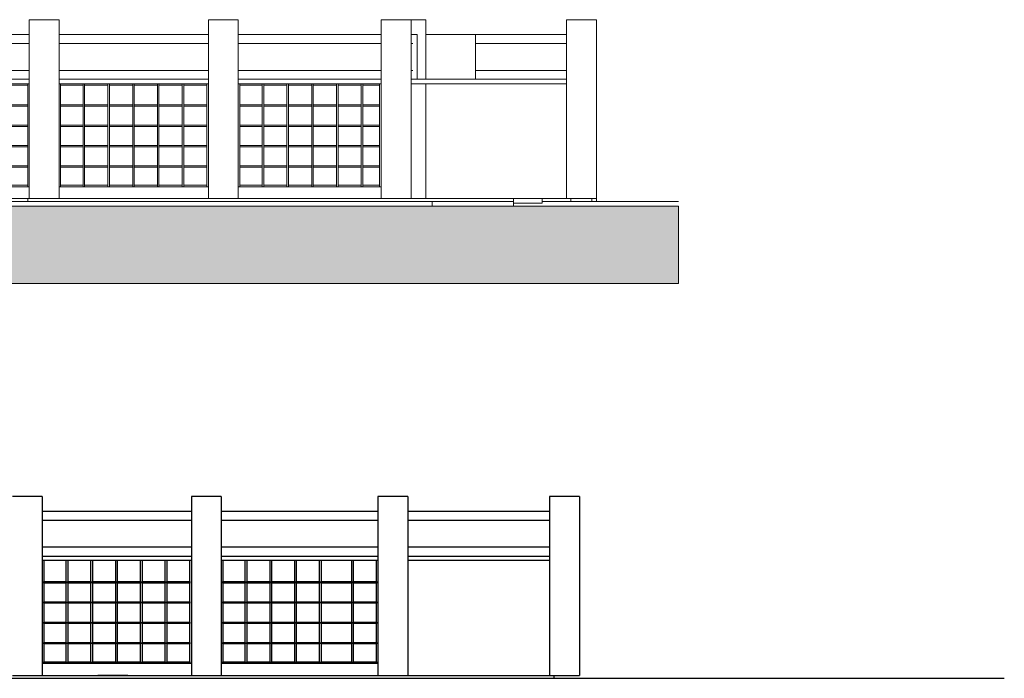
# Model space of a CAD drawing. Extents: x -1871179.9 to -1871093.9, y 2848219.4 to 2848260.8.
# Tile 12 of 12: x -1871126.9 to -1871093.9, y 2848238.7 to 2848260.8. Entities that reach past the tile are written whole.
import ezdxf

# ---------------------------------------------------------------- set-up
doc = ezdxf.new("R2010")
doc.units = 0
doc.header["$MEASUREMENT"] = 0
doc.layers.get('0').update_dxf_attribs({"linetype": 'CONTINUOUS'})
doc.layers.add('6075-BSE-ARQ-FASU$0$K-BSE-ARQ-ALV', color=7, linetype='CONTINUOUS', lineweight=5)
doc.layers.add('6075-BSE-ARQ-FASU$0$K-BSE-ARQ-LAY', color=252, linetype='CONTINUOUS', lineweight=5)

# ---------------------------------------------------------------- blocks, each defined once
blk = doc.blocks.new('6075-BSE-ARQ-FASU')
at = {"layer": '6075-BSE-ARQ-FASU$0$K-BSE-ARQ-LAY'}
h = blk.add_hatch(color=253, dxfattribs=at)
h.dxf.hatch_style = 1
h.paths.add_polyline_path([(-5.953, -0.25), (-5.953, -2.844), (61.208, -2.844), (61.208, -0.25)])
at = {"layer": '6075-BSE-ARQ-FASU$0$K-BSE-ARQ-ALV'}
for p, q in [((39.45, 0), (39.45, 6)), ((40.45, 6), (39.45, 6)), ((40.45, 0), (40.45, 6)), ((45.45, 0), (45.45, 6)), ((46.45, 6), (45.45, 6)), ((46.45, 0), (46.45, 6)), ((51.24, 0), (51.24, 6)), ((52.74, 6), (51.24, 6)), ((52.24, 0), (52.24, 6)), ((52.74, 4), (52.74, 6)), ((57.45, 0), (57.45, 6)), ((58.45, 6), (57.45, 6)), ((58.45, -0.1), (58.45, 6)), ((34.45, 5.5), (39.45, 5.5)), ((40.45, 5.5), (45.45, 5.5)), ((46.45, 5.5), (51.24, 5.5)), ((52.24, 5.5), (52.45, 5.5)), ((52.45, 5.5), (52.45, 4)), ((52.74, 5.5), (57.45, 5.5)), ((54.4, 5.5), (54.4, 4)), ((34.45, 5.2), (39.45, 5.2)), ((40.45, 5.2), (45.45, 5.2)), ((46.45, 5.2), (51.24, 5.2)), ((52.24, 5.2), (52.3, 5.2)), ((54.4, 5.2), (57.45, 5.2)), ((39.45, 4.3), (34.45, 4.3)), ((45.45, 4.3), (40.45, 4.3)), ((51.24, 4.3), (46.45, 4.3)), ((52.3, 4.3), (52.24, 4.3)), ((57.45, 4.3), (54.4, 4.3)), ((52.74, 0), (52.74, 3.85)), ((39.45, 0.4), (34.45, 0.4)), ((45.45, 0.4), (40.45, 0.4)), ((51.24, 0.4), (46.45, 0.4)), ((58.3, -0.1), (58.3, 0))]:
    blk.add_line(p, q, dxfattribs=at)
at = {"layer": '6075-BSE-ARQ-FASU$0$K-BSE-ARQ-LAY'}
for p, q in [((34.45, 4), (39.45, 4)), ((40.45, 4), (45.45, 4)), ((46.45, 4), (51.24, 4)), ((52.24, 4), (57.45, 4)), ((39.45, 3.85), (34.45, 3.85)), ((38.625, 3.8), (39.4, 3.8)), ((39.4, 3.85), (39.4, 0.4)), ((45.45, 3.85), (40.45, 3.85)), ((40.5, 0.4), (40.5, 3.85)), ((40.5, 3.8), (41.255, 3.8)), ((41.255, 3.85), (41.255, 0.4)), ((41.305, 0.4), (41.305, 3.85)), ((41.305, 3.8), (42.085, 3.8)), ((42.085, 3.85), (42.085, 0.4)), ((42.135, 0.4), (42.135, 3.85)), ((42.135, 3.8), (42.915, 3.8)), ((42.915, 3.85), (42.915, 0.4)), ((42.965, 0.4), (42.965, 3.85)), ((42.965, 3.8), (43.745, 3.8)), ((43.745, 3.85), (43.745, 0.4)), ((43.795, 0.4), (43.795, 3.85)), ((43.795, 3.8), (44.575, 3.8)), ((44.575, 3.85), (44.575, 0.4)), ((44.625, 0.4), (44.625, 3.85)), ((44.625, 3.8), (45.4, 3.8)), ((45.4, 3.85), (45.4, 0.4)), ((51.24, 3.85), (46.45, 3.85)), ((46.5, 0.4), (46.5, 3.85)), ((46.5, 3.8), (47.255, 3.8)), ((47.255, 3.85), (47.255, 0.4)), ((47.305, 0.4), (47.305, 3.85)), ((47.305, 3.8), (48.085, 3.8)), ((48.085, 3.85), (48.085, 0.4)), ((48.135, 0.4), (48.135, 3.85)), ((48.135, 3.8), (48.915, 3.8)), ((48.915, 3.85), (48.915, 0.4)), ((48.965, 0.4), (48.965, 3.85)), ((48.965, 3.8), (49.745, 3.8)), ((49.745, 3.85), (49.745, 0.4)), ((49.795, 0.4), (49.795, 3.85)), ((49.795, 3.8), (50.575, 3.8)), ((50.575, 3.85), (50.575, 0.4)), ((50.625, 0.4), (50.625, 3.85)), ((50.625, 3.8), (51.19, 3.8)), ((51.19, 3.85), (51.19, 0.4)), ((57.45, 3.85), (52.24, 3.85)), ((39.4, 3.145), (38.625, 3.145)), ((38.625, 3.095), (39.4, 3.095)), ((41.255, 3.145), (40.5, 3.145)), ((40.5, 3.095), (41.255, 3.095)), ((42.085, 3.145), (41.305, 3.145)), ((41.305, 3.095), (42.085, 3.095)), ((42.915, 3.145), (42.135, 3.145)), ((42.135, 3.095), (42.915, 3.095)), ((43.745, 3.145), (42.965, 3.145)), ((42.965, 3.095), (43.745, 3.095)), ((44.575, 3.145), (43.795, 3.145)), ((43.795, 3.095), (44.575, 3.095)), ((45.4, 3.145), (44.625, 3.145)), ((44.625, 3.095), (45.4, 3.095)), ((47.255, 3.145), (46.5, 3.145)), ((46.5, 3.095), (47.255, 3.095)), ((48.085, 3.145), (47.305, 3.145)), ((47.305, 3.095), (48.085, 3.095)), ((48.915, 3.145), (48.135, 3.145)), ((48.135, 3.095), (48.915, 3.095)), ((49.745, 3.145), (48.965, 3.145)), ((48.965, 3.095), (49.745, 3.095)), ((50.575, 3.145), (49.795, 3.145)), ((49.795, 3.095), (50.575, 3.095)), ((51.19, 3.145), (50.625, 3.145)), ((50.625, 3.095), (51.19, 3.095)), ((39.4, 2.465), (38.625, 2.465)), ((38.625, 2.415), (39.4, 2.415)), ((41.255, 2.465), (40.5, 2.465)), ((40.5, 2.415), (41.255, 2.415)), ((42.085, 2.465), (41.305, 2.465)), ((41.305, 2.415), (42.085, 2.415)), ((42.915, 2.465), (42.135, 2.465)), ((42.135, 2.415), (42.915, 2.415)), ((43.745, 2.465), (42.965, 2.465)), ((42.965, 2.415), (43.745, 2.415)), ((44.575, 2.465), (43.795, 2.465)), ((43.795, 2.415), (44.575, 2.415)), ((45.4, 2.465), (44.625, 2.465)), ((44.625, 2.415), (45.4, 2.415)), ((47.255, 2.465), (46.5, 2.465)), ((46.5, 2.415), (47.255, 2.415)), ((48.085, 2.465), (47.305, 2.465)), ((47.305, 2.415), (48.085, 2.415)), ((48.915, 2.465), (48.135, 2.465)), ((48.135, 2.415), (48.915, 2.415)), ((49.745, 2.465), (48.965, 2.465)), ((48.965, 2.415), (49.745, 2.415)), ((50.575, 2.465), (49.795, 2.465)), ((49.795, 2.415), (50.575, 2.415)), ((51.19, 2.465), (50.625, 2.465)), ((50.625, 2.415), (51.19, 2.415)), ((39.4, 1.785), (38.625, 1.785)), ((38.625, 1.735), (39.4, 1.735)), ((41.255, 1.785), (40.5, 1.785)), ((40.5, 1.735), (41.255, 1.735)), ((42.085, 1.785), (41.305, 1.785)), ((41.305, 1.735), (42.085, 1.735)), ((42.915, 1.785), (42.135, 1.785)), ((42.135, 1.735), (42.915, 1.735)), ((43.745, 1.785), (42.965, 1.785)), ((42.965, 1.735), (43.745, 1.735)), ((44.575, 1.785), (43.795, 1.785)), ((43.795, 1.735), (44.575, 1.735)), ((45.4, 1.785), (44.625, 1.785)), ((44.625, 1.735), (45.4, 1.735)), ((47.255, 1.785), (46.5, 1.785)), ((46.5, 1.735), (47.255, 1.735)), ((48.085, 1.785), (47.305, 1.785)), ((47.305, 1.735), (48.085, 1.735)), ((48.915, 1.785), (48.135, 1.785)), ((48.135, 1.735), (48.915, 1.735)), ((49.745, 1.785), (48.965, 1.785)), ((48.965, 1.735), (49.745, 1.735)), ((50.575, 1.785), (49.795, 1.785)), ((49.795, 1.735), (50.575, 1.735)), ((51.19, 1.785), (50.625, 1.785)), ((50.625, 1.735), (51.19, 1.735)), ((39.4, 1.105), (38.625, 1.105)), ((38.625, 1.055), (39.4, 1.055)), ((41.255, 1.105), (40.5, 1.105)), ((40.5, 1.055), (41.255, 1.055)), ((42.085, 1.105), (41.305, 1.105)), ((41.305, 1.055), (42.085, 1.055)), ((42.915, 1.105), (42.135, 1.105)), ((42.135, 1.055), (42.915, 1.055)), ((43.745, 1.105), (42.965, 1.105)), ((42.965, 1.055), (43.745, 1.055)), ((44.575, 1.105), (43.795, 1.105)), ((43.795, 1.055), (44.575, 1.055)), ((45.4, 1.105), (44.625, 1.105)), ((44.625, 1.055), (45.4, 1.055)), ((47.255, 1.105), (46.5, 1.105)), ((46.5, 1.055), (47.255, 1.055)), ((48.085, 1.105), (47.305, 1.105)), ((47.305, 1.055), (48.085, 1.055)), ((48.915, 1.105), (48.135, 1.105)), ((48.135, 1.055), (48.915, 1.055)), ((49.745, 1.105), (48.965, 1.105)), ((48.965, 1.055), (49.745, 1.055)), ((50.575, 1.105), (49.795, 1.105)), ((49.795, 1.055), (50.575, 1.055)), ((51.19, 1.105), (50.625, 1.105)), ((50.625, 1.055), (51.19, 1.055)), ((39.4, 0.45), (38.625, 0.45)), ((41.255, 0.45), (40.5, 0.45)), ((42.085, 0.45), (41.305, 0.45)), ((42.915, 0.45), (42.135, 0.45)), ((43.745, 0.45), (42.965, 0.45)), ((44.575, 0.45), (43.795, 0.45)), ((45.4, 0.45), (44.625, 0.45)), ((47.255, 0.45), (46.5, 0.45)), ((48.085, 0.45), (47.305, 0.45)), ((48.915, 0.45), (48.135, 0.45)), ((49.745, 0.45), (48.965, 0.45)), ((50.575, 0.45), (49.795, 0.45)), ((51.19, 0.45), (50.625, 0.45)), ((22.6, 0), (58.45, 0)), ((39.405, -0.1), (39.405, 0)), ((55.679, 0), (55.679, -0.25)), ((56.632, 0), (56.632, -0.15)), ((57.6, 0), (57.6, -0.1)), ((-5.953, -0.1), (55.679, -0.1)), ((61.208, -0.25), (-5.953, -0.25)), ((52.946, -0.1), (52.946, -0.25)), ((56.632, -0.15), (55.679, -0.15)), ((56.632, -0.1), (61.208, -0.1))]:
    blk.add_line(p, q, dxfattribs=at)
at = {"layer": '6075-BSE-ARQ-FASU$0$K-BSE-ARQ-LAY', "flags": 128}
blk.add_lwpolyline([(-5.953, 0), (47.073, 0)], dxfattribs=at)
at = {"layer": '6075-BSE-ARQ-FASU$0$K-BSE-ARQ-LAY', "color": 253}
blk.add_lwpolyline([(-5.953, -0.25), (-5.953, -2.844), (61.208, -2.844), (61.208, -0.25)], close=True, dxfattribs=at)
blk = doc.blocks.new('A$C7A373BEC')
at = {"color": 0}
for p, q in [((-18000, 6000), (-19000, 6000)), ((-18000, 6000), (-18000, 0)), ((-12000, 6000), (-13000, 6000)), ((-13000, 6000), (-13000, 0)), ((-12000, 6000), (-12000, 0)), ((-5750, 6000), (-6750, 6000)), ((-6750, 6000), (-6750, 0)), ((-5750, 6000), (-5750, 0)), ((0, 6000), (-1000, 6000)), ((-1000, 6000), (-1000, 0)), ((0, 6000), (0, 0)), ((-18000, 5500), (-13000, 5500)), ((-12000, 5500), (-6750, 5500)), ((-5750, 5500), (-1000, 5500)), ((-18000, 5200), (-13000, 5200)), ((-12000, 5200), (-6750, 5200)), ((-5750, 5200), (-1000, 5200)), ((-13000, 4300), (-18000, 4300)), ((-6750, 4300), (-12000, 4300)), ((-1000, 4300), (-5750, 4300)), ((-18000, 4000), (-13000, 4000)), ((-12000, 4000), (-6750, 4000)), ((-5750, 4000), (-1000, 4000)), ((-13000, 3850), (-18000, 3850)), ((-17950, 3850), (-17950, 3145)), ((-17195, 3145), (-17195, 3850)), ((-17145, 3850), (-17145, 3145)), ((-16365, 3145), (-16365, 3850)), ((-16315, 3850), (-16315, 3145)), ((-15535, 3145), (-15535, 3850)), ((-15485, 3850), (-15485, 3145)), ((-14705, 3145), (-14705, 3850)), ((-14655, 3850), (-14655, 3145)), ((-13875, 3145), (-13875, 3850)), ((-13825, 3850), (-13825, 3145)), ((-13050, 3145), (-13050, 3850)), ((-6750, 3850), (-12000, 3850)), ((-11950, 3850), (-11950, 3145)), ((-11195, 3145), (-11195, 3850)), ((-11145, 3850), (-11145, 3145)), ((-10365, 3145), (-10365, 3850)), ((-10315, 3850), (-10315, 3145)), ((-9535, 3145), (-9535, 3850)), ((-9485, 3850), (-9485, 3145)), ((-8705, 3145), (-8705, 3850)), ((-8655, 3850), (-8655, 3145)), ((-7625, 3145), (-7625, 3850)), ((-7575, 3850), (-7575, 3145)), ((-6800, 3145), (-6800, 3850)), ((-1000, 3850), (-5750, 3850)), ((-17950, 3120), (-17950, 3145)), ((-17950, 3145), (-17195, 3145)), ((-17950, 3095), (-17950, 3145)), ((-17950, 3095), (-17950, 3120)), ((-17195, 3095), (-17950, 3095)), ((-17950, 3095), (-17950, 2465)), ((-17195, 3145), (-17195, 3120)), ((-17195, 3145), (-17195, 3095)), ((-17195, 3120), (-17195, 3095)), ((-17195, 2465), (-17195, 3095)), ((-17145, 3145), (-16365, 3145)), ((-17145, 3120), (-17145, 3145)), ((-17145, 3095), (-17145, 3145)), ((-17145, 3095), (-17145, 3120)), ((-16365, 3095), (-17145, 3095)), ((-17145, 3095), (-17145, 2465)), ((-16365, 3145), (-16365, 3120)), ((-16365, 3145), (-16365, 3095)), ((-16365, 3120), (-16365, 3095)), ((-16365, 2465), (-16365, 3095)), ((-16315, 3145), (-15535, 3145)), ((-16315, 3120), (-16315, 3145)), ((-16315, 3095), (-16315, 3145)), ((-16315, 3095), (-16315, 3120)), ((-15535, 3095), (-16315, 3095)), ((-16315, 3095), (-16315, 2465)), ((-15535, 3145), (-15535, 3120)), ((-15535, 3145), (-15535, 3095)), ((-15535, 3120), (-15535, 3095)), ((-15535, 2465), (-15535, 3095)), ((-15485, 3145), (-14705, 3145)), ((-15485, 3120), (-15485, 3145)), ((-15485, 3095), (-15485, 3145)), ((-15485, 3095), (-15485, 3120)), ((-14705, 3095), (-15485, 3095)), ((-15485, 3095), (-15485, 2465)), ((-14705, 3145), (-14705, 3120)), ((-14705, 3145), (-14705, 3095)), ((-14705, 3120), (-14705, 3095)), ((-14705, 2465), (-14705, 3095)), ((-14655, 3145), (-13875, 3145)), ((-14655, 3120), (-14655, 3145)), ((-14655, 3095), (-14655, 3145)), ((-14655, 3095), (-14655, 3120)), ((-13875, 3095), (-14655, 3095)), ((-14655, 3095), (-14655, 2465)), ((-13875, 3145), (-13875, 3120)), ((-13875, 3145), (-13875, 3095)), ((-13875, 3120), (-13875, 3095)), ((-13875, 2465), (-13875, 3095)), ((-13825, 3145), (-13050, 3145)), ((-13825, 3120), (-13825, 3145)), ((-13825, 3095), (-13825, 3145)), ((-13825, 3095), (-13825, 3120)), ((-13050, 3095), (-13825, 3095)), ((-13825, 3095), (-13825, 2465)), ((-13050, 3145), (-13050, 3120)), ((-13050, 3145), (-13050, 3095)), ((-13050, 3120), (-13050, 3095)), ((-13050, 2465), (-13050, 3095)), ((-11950, 3120), (-11950, 3145)), ((-11950, 3145), (-11195, 3145)), ((-11950, 3095), (-11950, 3145)), ((-11950, 3095), (-11950, 3120)), ((-11195, 3095), (-11950, 3095)), ((-11950, 3095), (-11950, 2465)), ((-11195, 3145), (-11195, 3120)), ((-11195, 3145), (-11195, 3095)), ((-11195, 3120), (-11195, 3095)), ((-11195, 2465), (-11195, 3095)), ((-11145, 3145), (-10365, 3145)), ((-11145, 3120), (-11145, 3145)), ((-11145, 3095), (-11145, 3145)), ((-11145, 3095), (-11145, 3120)), ((-10365, 3095), (-11145, 3095)), ((-11145, 3095), (-11145, 2465)), ((-10365, 3145), (-10365, 3120)), ((-10365, 3145), (-10365, 3095)), ((-10365, 3120), (-10365, 3095)), ((-10365, 2465), (-10365, 3095)), ((-10315, 3145), (-9535, 3145)), ((-10315, 3120), (-10315, 3145)), ((-10315, 3095), (-10315, 3145)), ((-10315, 3095), (-10315, 3120)), ((-9535, 3095), (-10315, 3095)), ((-10315, 3095), (-10315, 2465)), ((-9535, 3145), (-9535, 3120)), ((-9535, 3145), (-9535, 3095)), ((-9535, 3120), (-9535, 3095)), ((-9535, 2465), (-9535, 3095)), ((-9485, 3145), (-8705, 3145)), ((-9485, 3120), (-9485, 3145)), ((-9485, 3095), (-9485, 3145)), ((-9485, 3095), (-9485, 3120)), ((-8705, 3095), (-9485, 3095)), ((-9485, 3095), (-9485, 2465)), ((-8705, 3145), (-8705, 3120)), ((-8705, 3145), (-8705, 3095)), ((-8705, 3120), (-8705, 3095)), ((-8705, 2465), (-8705, 3095)), ((-8655, 3145), (-7625, 3145)), ((-8655, 3120), (-8655, 3145)), ((-8655, 3095), (-8655, 3145)), ((-8655, 3095), (-8655, 3120)), ((-7625, 3095), (-8655, 3095)), ((-8655, 3095), (-8655, 2465)), ((-7625, 3145), (-7625, 3120)), ((-7625, 3145), (-7625, 3095)), ((-7625, 3120), (-7625, 3095)), ((-7625, 2465), (-7625, 3095)), ((-7575, 3145), (-6800, 3145)), ((-7575, 3120), (-7575, 3145)), ((-7575, 3095), (-7575, 3145)), ((-7575, 3095), (-7575, 3120)), ((-6800, 3095), (-7575, 3095)), ((-7575, 3095), (-7575, 2465)), ((-6800, 3145), (-6800, 3120)), ((-6800, 3145), (-6800, 3095)), ((-6800, 3120), (-6800, 3095)), ((-6800, 2465), (-6800, 3095)), ((-17950, 2465), (-17195, 2465)), ((-17950, 2440), (-17950, 2465)), ((-17950, 2415), (-17950, 2465)), ((-17950, 2415), (-17950, 2440)), ((-17195, 2415), (-17950, 2415)), ((-17950, 2415), (-17950, 1785)), ((-17195, 2465), (-17195, 2440)), ((-17195, 2465), (-17195, 2415)), ((-17195, 2440), (-17195, 2415)), ((-17195, 1785), (-17195, 2415)), ((-17145, 2465), (-16365, 2465)), ((-17145, 2440), (-17145, 2465)), ((-17145, 2415), (-17145, 2465)), ((-17145, 2415), (-17145, 2440)), ((-16365, 2415), (-17145, 2415)), ((-17145, 2415), (-17145, 1785)), ((-16365, 2465), (-16365, 2440)), ((-16365, 2465), (-16365, 2415)), ((-16365, 2440), (-16365, 2415)), ((-16365, 1785), (-16365, 2415)), ((-16315, 2465), (-15535, 2465)), ((-16315, 2440), (-16315, 2465)), ((-16315, 2415), (-16315, 2465)), ((-16315, 2415), (-16315, 2440)), ((-15535, 2415), (-16315, 2415)), ((-16315, 2415), (-16315, 1785)), ((-15535, 2465), (-15535, 2440)), ((-15535, 2465), (-15535, 2415)), ((-15535, 2440), (-15535, 2415)), ((-15535, 1785), (-15535, 2415)), ((-15485, 2465), (-14705, 2465)), ((-15485, 2440), (-15485, 2465)), ((-15485, 2415), (-15485, 2465)), ((-15485, 2415), (-15485, 2440)), ((-14705, 2415), (-15485, 2415)), ((-15485, 2415), (-15485, 1785)), ((-14705, 2465), (-14705, 2440)), ((-14705, 2465), (-14705, 2415)), ((-14705, 2440), (-14705, 2415)), ((-14705, 1785), (-14705, 2415)), ((-14655, 2465), (-13875, 2465)), ((-14655, 2440), (-14655, 2465)), ((-14655, 2415), (-14655, 2465)), ((-14655, 2415), (-14655, 2440)), ((-13875, 2415), (-14655, 2415)), ((-14655, 2415), (-14655, 1785)), ((-13875, 2465), (-13875, 2440)), ((-13875, 2465), (-13875, 2415)), ((-13875, 2440), (-13875, 2415)), ((-13875, 1785), (-13875, 2415)), ((-13825, 2465), (-13050, 2465)), ((-13825, 2440), (-13825, 2465)), ((-13825, 2415), (-13825, 2465)), ((-13825, 2415), (-13825, 2440)), ((-13050, 2415), (-13825, 2415)), ((-13825, 2415), (-13825, 1785)), ((-13050, 2465), (-13050, 2440)), ((-13050, 2465), (-13050, 2415)), ((-13050, 2440), (-13050, 2415)), ((-13050, 1785), (-13050, 2415)), ((-11950, 2465), (-11195, 2465)), ((-11950, 2440), (-11950, 2465)), ((-11950, 2415), (-11950, 2465)), ((-11950, 2415), (-11950, 2440)), ((-11195, 2415), (-11950, 2415)), ((-11950, 2415), (-11950, 1785)), ((-11195, 2465), (-11195, 2440)), ((-11195, 2465), (-11195, 2415)), ((-11195, 2440), (-11195, 2415)), ((-11195, 1785), (-11195, 2415)), ((-11145, 2465), (-10365, 2465)), ((-11145, 2440), (-11145, 2465)), ((-11145, 2415), (-11145, 2465)), ((-11145, 2415), (-11145, 2440)), ((-10365, 2415), (-11145, 2415)), ((-11145, 2415), (-11145, 1785)), ((-10365, 2465), (-10365, 2440)), ((-10365, 2465), (-10365, 2415)), ((-10365, 2440), (-10365, 2415)), ((-10365, 1785), (-10365, 2415)), ((-10315, 2465), (-9535, 2465)), ((-10315, 2440), (-10315, 2465)), ((-10315, 2415), (-10315, 2465)), ((-10315, 2415), (-10315, 2440)), ((-9535, 2415), (-10315, 2415)), ((-10315, 2415), (-10315, 1785)), ((-9535, 2465), (-9535, 2440)), ((-9535, 2465), (-9535, 2415)), ((-9535, 2440), (-9535, 2415)), ((-9535, 1785), (-9535, 2415)), ((-9485, 2465), (-8705, 2465)), ((-9485, 2440), (-9485, 2465)), ((-9485, 2415), (-9485, 2465)), ((-9485, 2415), (-9485, 2440)), ((-8705, 2415), (-9485, 2415)), ((-9485, 2415), (-9485, 1785)), ((-8705, 2465), (-8705, 2440)), ((-8705, 2465), (-8705, 2415)), ((-8705, 2440), (-8705, 2415)), ((-8705, 1785), (-8705, 2415)), ((-8655, 2465), (-7625, 2465)), ((-8655, 2440), (-8655, 2465)), ((-8655, 2415), (-8655, 2465)), ((-8655, 2415), (-8655, 2440)), ((-7625, 2415), (-8655, 2415)), ((-8655, 2415), (-8655, 1785)), ((-7625, 2465), (-7625, 2440)), ((-7625, 2465), (-7625, 2415)), ((-7625, 2440), (-7625, 2415)), ((-7625, 1785), (-7625, 2415)), ((-7575, 2465), (-6800, 2465)), ((-7575, 2440), (-7575, 2465)), ((-7575, 2415), (-7575, 2465)), ((-7575, 2415), (-7575, 2440)), ((-6800, 2415), (-7575, 2415)), ((-7575, 2415), (-7575, 1785)), ((-6800, 2465), (-6800, 2440)), ((-6800, 2465), (-6800, 2415)), ((-6800, 2440), (-6800, 2415)), ((-6800, 1785), (-6800, 2415)), ((-17950, 1785), (-17195, 1785)), ((-17950, 1760), (-17950, 1785)), ((-17950, 1735), (-17950, 1785)), ((-17950, 1735), (-17950, 1760)), ((-17195, 1735), (-17950, 1735)), ((-17950, 1735), (-17950, 1105)), ((-17195, 1785), (-17195, 1760)), ((-17195, 1785), (-17195, 1735)), ((-17195, 1760), (-17195, 1735)), ((-17195, 1105), (-17195, 1735)), ((-17145, 1785), (-16365, 1785)), ((-17145, 1760), (-17145, 1785)), ((-17145, 1735), (-17145, 1785)), ((-17145, 1735), (-17145, 1760)), ((-16365, 1735), (-17145, 1735)), ((-17145, 1735), (-17145, 1105)), ((-16365, 1785), (-16365, 1760)), ((-16365, 1785), (-16365, 1735)), ((-16365, 1760), (-16365, 1735)), ((-16365, 1105), (-16365, 1735)), ((-16315, 1785), (-15535, 1785)), ((-16315, 1760), (-16315, 1785)), ((-16315, 1735), (-16315, 1785)), ((-16315, 1735), (-16315, 1760)), ((-15535, 1735), (-16315, 1735)), ((-16315, 1735), (-16315, 1105)), ((-15535, 1785), (-15535, 1760)), ((-15535, 1785), (-15535, 1735)), ((-15535, 1760), (-15535, 1735)), ((-15535, 1105), (-15535, 1735)), ((-15485, 1785), (-14705, 1785)), ((-15485, 1760), (-15485, 1785)), ((-15485, 1735), (-15485, 1785)), ((-15485, 1735), (-15485, 1760)), ((-14705, 1735), (-15485, 1735)), ((-15485, 1735), (-15485, 1105)), ((-14705, 1785), (-14705, 1760)), ((-14705, 1785), (-14705, 1735)), ((-14705, 1760), (-14705, 1735)), ((-14705, 1105), (-14705, 1735)), ((-14655, 1785), (-13875, 1785)), ((-14655, 1760), (-14655, 1785)), ((-14655, 1735), (-14655, 1785)), ((-14655, 1735), (-14655, 1760)), ((-13875, 1735), (-14655, 1735)), ((-14655, 1735), (-14655, 1105)), ((-13875, 1785), (-13875, 1760)), ((-13875, 1785), (-13875, 1735)), ((-13875, 1760), (-13875, 1735)), ((-13875, 1105), (-13875, 1735)), ((-13825, 1785), (-13050, 1785)), ((-13825, 1760), (-13825, 1785)), ((-13825, 1735), (-13825, 1785)), ((-13825, 1735), (-13825, 1760)), ((-13050, 1735), (-13825, 1735)), ((-13825, 1735), (-13825, 1105)), ((-13050, 1785), (-13050, 1760)), ((-13050, 1785), (-13050, 1735)), ((-13050, 1760), (-13050, 1735)), ((-13050, 1105), (-13050, 1735)), ((-11950, 1785), (-11195, 1785)), ((-11950, 1760), (-11950, 1785)), ((-11950, 1735), (-11950, 1785)), ((-11950, 1735), (-11950, 1760)), ((-11195, 1735), (-11950, 1735)), ((-11950, 1735), (-11950, 1105)), ((-11195, 1785), (-11195, 1760)), ((-11195, 1785), (-11195, 1735)), ((-11195, 1760), (-11195, 1735)), ((-11195, 1105), (-11195, 1735)), ((-11145, 1785), (-10365, 1785)), ((-11145, 1760), (-11145, 1785)), ((-11145, 1735), (-11145, 1785)), ((-11145, 1735), (-11145, 1760)), ((-10365, 1735), (-11145, 1735)), ((-11145, 1735), (-11145, 1105)), ((-10365, 1785), (-10365, 1760)), ((-10365, 1785), (-10365, 1735)), ((-10365, 1760), (-10365, 1735)), ((-10365, 1105), (-10365, 1735)), ((-10315, 1785), (-9535, 1785)), ((-10315, 1760), (-10315, 1785)), ((-10315, 1735), (-10315, 1785)), ((-10315, 1735), (-10315, 1760)), ((-9535, 1735), (-10315, 1735)), ((-10315, 1735), (-10315, 1105)), ((-9535, 1785), (-9535, 1760)), ((-9535, 1785), (-9535, 1735)), ((-9535, 1760), (-9535, 1735)), ((-9535, 1105), (-9535, 1735)), ((-9485, 1785), (-8705, 1785)), ((-9485, 1760), (-9485, 1785)), ((-9485, 1735), (-9485, 1785)), ((-9485, 1735), (-9485, 1760)), ((-8705, 1735), (-9485, 1735)), ((-9485, 1735), (-9485, 1105)), ((-8705, 1785), (-8705, 1760)), ((-8705, 1785), (-8705, 1735)), ((-8705, 1760), (-8705, 1735)), ((-8705, 1105), (-8705, 1735)), ((-8655, 1785), (-7625, 1785)), ((-8655, 1760), (-8655, 1785)), ((-8655, 1735), (-8655, 1785)), ((-8655, 1735), (-8655, 1760)), ((-7625, 1735), (-8655, 1735)), ((-8655, 1735), (-8655, 1105)), ((-7625, 1785), (-7625, 1760)), ((-7625, 1785), (-7625, 1735)), ((-7625, 1760), (-7625, 1735)), ((-7625, 1105), (-7625, 1735)), ((-7575, 1785), (-6800, 1785)), ((-7575, 1760), (-7575, 1785)), ((-7575, 1735), (-7575, 1785)), ((-7575, 1735), (-7575, 1760)), ((-6800, 1735), (-7575, 1735)), ((-7575, 1735), (-7575, 1105)), ((-6800, 1785), (-6800, 1760)), ((-6800, 1785), (-6800, 1735)), ((-6800, 1760), (-6800, 1735)), ((-6800, 1105), (-6800, 1735)), ((-17950, 1105), (-17195, 1105)), ((-17950, 1080), (-17950, 1105)), ((-17950, 1055), (-17950, 1105)), ((-17950, 1055), (-17950, 1080)), ((-17195, 1055), (-17950, 1055)), ((-17950, 1055), (-17950, 450)), ((-17195, 1105), (-17195, 1080)), ((-17195, 1105), (-17195, 1055)), ((-17195, 1080), (-17195, 1055)), ((-17195, 450), (-17195, 1055)), ((-17145, 1105), (-16365, 1105)), ((-17145, 1080), (-17145, 1105)), ((-17145, 1055), (-17145, 1105)), ((-17145, 1055), (-17145, 1080)), ((-16365, 1055), (-17145, 1055)), ((-17145, 1055), (-17145, 450)), ((-16365, 1105), (-16365, 1080)), ((-16365, 1105), (-16365, 1055)), ((-16365, 1080), (-16365, 1055)), ((-16365, 450), (-16365, 1055)), ((-16315, 1105), (-15535, 1105)), ((-16315, 1080), (-16315, 1105)), ((-16315, 1055), (-16315, 1105)), ((-16315, 1055), (-16315, 1080)), ((-15535, 1055), (-16315, 1055)), ((-16315, 1055), (-16315, 450)), ((-15535, 1105), (-15535, 1080)), ((-15535, 1105), (-15535, 1055)), ((-15535, 1080), (-15535, 1055)), ((-15535, 450), (-15535, 1055)), ((-15485, 1105), (-14705, 1105)), ((-15485, 1080), (-15485, 1105)), ((-15485, 1055), (-15485, 1105)), ((-15485, 1055), (-15485, 1080)), ((-14705, 1055), (-15485, 1055)), ((-15485, 1055), (-15485, 450)), ((-14705, 1105), (-14705, 1080)), ((-14705, 1105), (-14705, 1055)), ((-14705, 1080), (-14705, 1055)), ((-14705, 450), (-14705, 1055)), ((-14655, 1105), (-13875, 1105)), ((-14655, 1080), (-14655, 1105)), ((-14655, 1055), (-14655, 1105)), ((-14655, 1055), (-14655, 1080)), ((-13875, 1055), (-14655, 1055)), ((-14655, 1055), (-14655, 450)), ((-13875, 1105), (-13875, 1080)), ((-13875, 1105), (-13875, 1055)), ((-13875, 1080), (-13875, 1055)), ((-13875, 450), (-13875, 1055)), ((-13825, 1105), (-13050, 1105)), ((-13825, 1080), (-13825, 1105)), ((-13825, 1055), (-13825, 1105)), ((-13825, 1055), (-13825, 1080)), ((-13050, 1055), (-13825, 1055)), ((-13825, 1055), (-13825, 450)), ((-13050, 1105), (-13050, 1080)), ((-13050, 1105), (-13050, 1055)), ((-13050, 1080), (-13050, 1055)), ((-13050, 450), (-13050, 1055)), ((-11950, 1105), (-11195, 1105)), ((-11950, 1080), (-11950, 1105)), ((-11950, 1055), (-11950, 1105)), ((-11950, 1055), (-11950, 1080)), ((-11195, 1055), (-11950, 1055)), ((-11950, 1055), (-11950, 450)), ((-11195, 1105), (-11195, 1080)), ((-11195, 1105), (-11195, 1055)), ((-11195, 1080), (-11195, 1055)), ((-11195, 450), (-11195, 1055)), ((-11145, 1105), (-10365, 1105)), ((-11145, 1080), (-11145, 1105)), ((-11145, 1055), (-11145, 1105)), ((-11145, 1055), (-11145, 1080)), ((-10365, 1055), (-11145, 1055)), ((-11145, 1055), (-11145, 450)), ((-10365, 1105), (-10365, 1080)), ((-10365, 1105), (-10365, 1055)), ((-10365, 1080), (-10365, 1055)), ((-10365, 450), (-10365, 1055)), ((-10315, 1105), (-9535, 1105)), ((-10315, 1080), (-10315, 1105)), ((-10315, 1055), (-10315, 1105)), ((-10315, 1055), (-10315, 1080)), ((-9535, 1055), (-10315, 1055)), ((-10315, 1055), (-10315, 450)), ((-9535, 1105), (-9535, 1080)), ((-9535, 1105), (-9535, 1055)), ((-9535, 1080), (-9535, 1055)), ((-9535, 450), (-9535, 1055)), ((-9485, 1105), (-8705, 1105)), ((-9485, 1080), (-9485, 1105)), ((-9485, 1055), (-9485, 1105)), ((-9485, 1055), (-9485, 1080)), ((-8705, 1055), (-9485, 1055)), ((-9485, 1055), (-9485, 450)), ((-8705, 1105), (-8705, 1080)), ((-8705, 1105), (-8705, 1055)), ((-8705, 1080), (-8705, 1055)), ((-8705, 450), (-8705, 1055)), ((-8655, 1105), (-7625, 1105)), ((-8655, 1080), (-8655, 1105)), ((-8655, 1055), (-8655, 1105)), ((-8655, 1055), (-8655, 1080)), ((-7625, 1055), (-8655, 1055)), ((-8655, 1055), (-8655, 450)), ((-7625, 1105), (-7625, 1080)), ((-7625, 1105), (-7625, 1055)), ((-7625, 1080), (-7625, 1055)), ((-7625, 450), (-7625, 1055)), ((-7575, 1105), (-6800, 1105)), ((-7575, 1080), (-7575, 1105)), ((-7575, 1055), (-7575, 1105)), ((-7575, 1055), (-7575, 1080)), ((-6800, 1055), (-7575, 1055)), ((-7575, 1055), (-7575, 450)), ((-6800, 1105), (-6800, 1080)), ((-6800, 1105), (-6800, 1055)), ((-6800, 1080), (-6800, 1055)), ((-6800, 450), (-6800, 1055)), ((-13000, 400), (-18000, 400)), ((-17950, 450), (-17195, 450)), ((-17950, 400), (-17950, 450)), ((-17950, 400), (-17950, 450)), ((-17195, 450), (-17195, 400)), ((-17195, 450), (-17195, 400)), ((-17145, 450), (-16365, 450)), ((-17145, 400), (-17145, 450)), ((-17145, 400), (-17145, 450)), ((-16365, 450), (-16365, 400)), ((-16365, 450), (-16365, 400)), ((-16315, 450), (-15535, 450)), ((-16315, 400), (-16315, 450)), ((-16315, 400), (-16315, 450)), ((-15535, 450), (-15535, 400)), ((-15535, 450), (-15535, 400)), ((-15485, 450), (-14705, 450)), ((-15485, 400), (-15485, 450)), ((-15485, 400), (-15485, 450)), ((-14705, 450), (-14705, 400)), ((-14705, 450), (-14705, 400)), ((-14655, 450), (-13875, 450)), ((-14655, 400), (-14655, 450)), ((-14655, 400), (-14655, 450)), ((-13875, 450), (-13875, 400)), ((-13875, 450), (-13875, 400)), ((-13825, 450), (-13050, 450)), ((-13825, 400), (-13825, 450)), ((-13825, 400), (-13825, 450)), ((-13050, 450), (-13050, 400)), ((-13050, 450), (-13050, 400)), ((-6750, 400), (-12000, 400)), ((-11950, 450), (-11195, 450)), ((-11950, 400), (-11950, 450)), ((-11950, 400), (-11950, 450)), ((-11195, 450), (-11195, 400)), ((-11195, 450), (-11195, 400)), ((-11145, 450), (-10365, 450)), ((-11145, 400), (-11145, 450)), ((-11145, 400), (-11145, 450)), ((-10365, 450), (-10365, 400)), ((-10365, 450), (-10365, 400)), ((-10315, 450), (-9535, 450)), ((-10315, 400), (-10315, 450)), ((-10315, 400), (-10315, 450)), ((-9535, 450), (-9535, 400)), ((-9535, 450), (-9535, 400)), ((-9485, 450), (-8705, 450)), ((-9485, 400), (-9485, 450)), ((-9485, 400), (-9485, 450)), ((-8705, 450), (-8705, 400)), ((-8705, 450), (-8705, 400)), ((-8655, 450), (-7625, 450)), ((-8655, 400), (-8655, 450)), ((-8655, 400), (-8655, 450)), ((-7625, 450), (-7625, 400)), ((-7625, 450), (-7625, 400)), ((-7575, 450), (-6800, 450)), ((-7575, 400), (-7575, 450)), ((-7575, 400), (-7575, 450)), ((-6800, 450), (-6800, 400)), ((-6800, 450), (-6800, 400)), ((-19000, 0), (-18000, 0)), ((-18000, 0), (-13000, 0)), ((-18000, 0), (-16133, 0)), ((-18000, 0), (-13000, 0)), ((-15133, 0), (-16133, 0)), ((-15983, 0), (-16133, 0)), ((-15283, 0), (-15983, 0)), ((-13000, 0), (-12000, 0)), ((-12000, 0), (-6750, 0)), ((-12000, 0), (-6750, 0)), ((-6750, 0), (-5750, 0)), ((-5750, 0), (-1000, 0)), ((-5750, 0), (-1000, 0)), ((-1000, 0), (0, 0)), ((-850, -100), (-850, 0)), ((-71112, -100), (14237, -100))]:
    blk.add_line(p, q, dxfattribs=at)

msp = doc.modelspace()

# ---------------------------------------------------------------- block references
at = {"color": 31, "lineweight": -3, "true_color": 0xffbf80}
msp.add_blockref('6075-BSE-ARQ-FASU', (-1871166.006, 2848254.7778), dxfattribs=at)
at = {"color": 252, "lineweight": -3, "xscale": 0.0009999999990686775, "yscale": 0.0009999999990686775, "zscale": 0.0009999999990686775}
msp.add_blockref('A$C7A373BEC', (-1871108.1235, 2848238.7946), dxfattribs=at)

doc.saveas('drawing.dxf')
